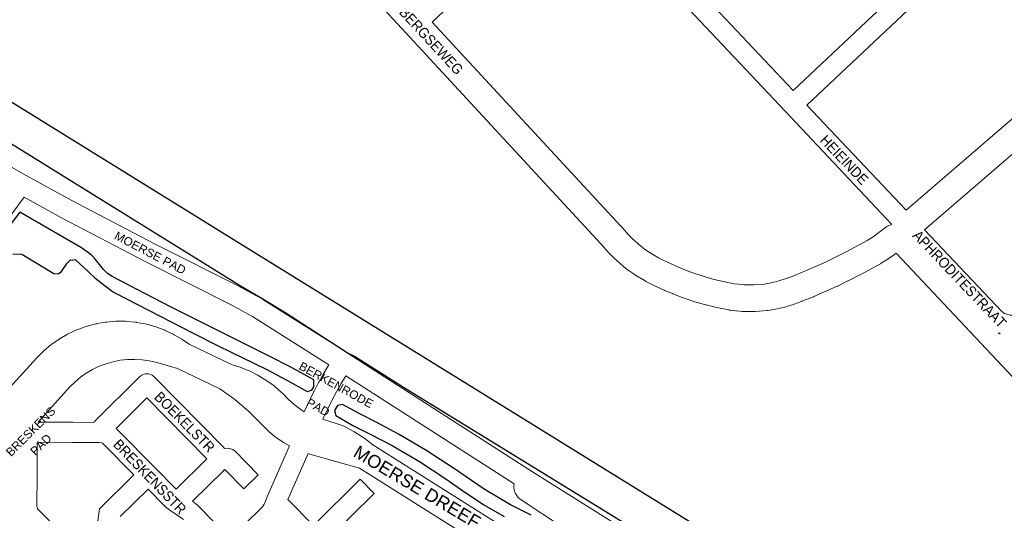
# Model space of a CAD drawing. Header units: metres. Extents: x 123817 to 142006, y 393105 to 406084.
# Tile 35 of 138: x 129300 to 130036, y 399603 to 399972. Entities that reach past the tile are written whole.
import ezdxf
from ezdxf.enums import TextEntityAlignment as Align

# ---------------------------------------------------------------- set-up
doc = ezdxf.new("R2010")
doc.units = ezdxf.units.M
doc.header["$MEASUREMENT"] = 0
doc.styles.add('Style-Arial', font='arial.ttf')

msp = doc.modelspace()

# ---------------------------------------------------------------- linework, layer by layer
at = {"color": 9, "linetype": 'Continuous', "lineweight": 0, "flags": 128}
for points in [[(129878.16, 399919.13), (129725.66, 400081.02), (129897.89, 400243.35), (130050.45, 400081.43), (129878.16, 399919.13)], [(129952.11, 399818.95), (129872.39, 399903.38), (129872.38, 399903.38), (129872.38, 399903.39), (129714.74, 400070.73), (129608.22, 399970.33)], [(129962.74, 399829.55), (129888.45, 399908.22), (130060.74, 400070.51), (130103.71, 400024.93), (130103.71, 400024.93), (130103.72, 400024.91), (130142.34, 399984.2)], [(130156.05, 399969.62), (130181.95, 399941.82), (130181.95, 399941.82), (130219.71, 399901.27), (130049.56, 399753.95), (130047.98, 399752.78), (130045.62, 399751.62), (130044.86, 399751.38), (130042.23, 399750.99), (130040.64, 399751.03), (130039.73, 399751.16), (130037.12, 399751.97), (130036.41, 399752.32), (130034.32, 399753.78), (129976.49, 399814.99)], [(130033.12, 399737.51), (130032.12, 399737.82), (130031.88, 399737.91)], [(129339.42, 399670.81), (129339.42, 399670.81), (129355.2, 399670.68), (129355.53, 399671.24), (129356.14, 399671.75), (129356, 399671.76), (129389.67, 399704.99), (129391.19, 399706.15), (129393.63, 399707.04), (129396.24, 399707.04), (129398.69, 399706.15), (129400.28, 399704.92), (129452.35, 399652.01), (129452.75, 399651.57), (129452.96, 399651.31), (129455.09, 399651.4), (129456.73, 399651.29), (129459.17, 399650.4), (129460.77, 399649.17), (129478.16, 399631.51), (129467.47, 399620.99), (129453.06, 399635.62), (129452.69, 399635.14), (129452.2, 399634.61), (129428.86, 399611.7), (129431.37, 399609.92), (129432.37, 399609.07), (129457.25, 399583.83)], [(129416.77, 399620.85), (129401.13, 399636.7), (129373.14, 399665.07), (129372.72, 399665.47), (129371.79, 399666.27), (129394.86, 399689.04), (129439.76, 399643.42), (129416.77, 399620.85)], [(129312.68, 399630.1), (129312.52, 399608.96), (129312.8, 399606.54), (129313.08, 399606.16), (129339.87, 399578.81), (129358.16, 399597.02), (129359.32, 399606.01), (129385.18, 399631.5), (129362.67, 399654.32), (129361.74, 399655.13), (129360.81, 399655.43), (129359.07, 399655.65), (129339.3, 399655.81)], [(129467.64, 399594.1), (129481.25, 399607.56), (129481.64, 399608.1), (129482.46, 399609.63), (129484.54, 399614.42), (129484.54, 399614.42), (129484.55, 399614.44), (129501.55, 399653.16)], [(129515.43, 399647.47), (129500.33, 399613.07), (129519.44, 399593.69), (129554.39, 399628.24), (129564.93, 399617.57), (129529.97, 399583.01)], [(129422.15, 399598.07), (129412.87, 399604.66), (129412.87, 399604.66), (129412.87, 399604.66), (129409.39, 399607.13), (129408.39, 399607.98), (129395.72, 399620.83), (129374.96, 399600.37)]]:
    msp.add_lwpolyline(points, dxfattribs=at)
at = {"color": 40, "linetype": 'Continuous', "lineweight": 0, "flags": 128}
for points in [[(129955.16, 399797.4), (129954.28, 399796.74), (129953.96, 399796.51), (129949.2, 399793.21), (129948.92, 399793.02), (129944.05, 399789.89), (129943.64, 399789.65), (129943.46, 399789.54), (129927.93, 399781.02), (129927.65, 399780.87), (129919.41, 399776.68), (129919.22, 399776.59), (129910.89, 399772.58), (129910.6, 399772.44), (129893.69, 399764.97), (129893.39, 399764.84), (129884.82, 399761.38), (129884.54, 399761.27), (129879.03, 399759.24), (129878.55, 399759.07), (129873.2, 399757.4), (129872.68, 399757.26), (129868.57, 399756.21), (129867.87, 399756.06), (129859.52, 399754.56), (129859.49, 399754.56), (129858.59, 399754.44), (129850.13, 399753.74), (129849.19, 399753.7), (129840.7, 399753.79), (129839.99, 399753.83), (129835.76, 399754.17), (129835.29, 399754.22), (129831.08, 399754.77), (129830.63, 399754.84), (129830.41, 399754.88), (129819.57, 399757.04), (129819.12, 399757.14), (129813.05, 399758.65), (129812.74, 399758.73), (129806.73, 399760.43), (129806.27, 399760.58), (129794.43, 399764.55), (129793.98, 399764.71), (129788.15, 399766.98), (129787.86, 399767.1), (129782.11, 399769.56), (129781.82, 399769.69), (129772.48, 399774.04), (129772.1, 399774.22), (129768.09, 399776.3), (129767.68, 399776.52), (129767.51, 399776.62), (129759.77, 399781.3), (129759.21, 399781.67), (129755.51, 399784.26), (129755.15, 399784.52), (129751.56, 399787.27), (129751.05, 399787.69), (129744.26, 399793.66), (129743.77, 399794.12), (129740.58, 399797.32), (129740.13, 399797.8), (129734.28, 399804.51), (129588.51, 399962.19), (129395.03, 400171.32)], [(130142.34, 399984.2), (129962.74, 399829.55)], [(129952.11, 399818.95), (129949.28, 399817.93), (129948.26, 399817.25), (129942.4, 399812.83), (129937.95, 399809.75), (129933.53, 399806.91), (129918.44, 399798.63), (129910.44, 399794.56), (129902.36, 399790.67), (129885.75, 399783.32), (129877.47, 399779.98), (129872.34, 399778.09), (129867.5, 399776.58), (129863.99, 399775.69), (129856.45, 399774.33), (129848.93, 399773.71), (129841.27, 399773.79), (129837.63, 399774.09), (129833.99, 399774.56), (129823.71, 399776.61), (129818.03, 399778.02), (129812.41, 399779.61), (129801.01, 399783.43), (129795.57, 399785.56), (129790.12, 399787.89), (129781.11, 399792.08), (129777.57, 399793.91), (129770.4, 399798.24), (129767.15, 399800.52), (129764, 399802.94), (129757.71, 399808.47), (129754.98, 399811.2), (129749.26, 399817.76), (129749.07, 399817.98), (129608.22, 399970.33)], [(129976.49, 399814.99), (130156.05, 399969.62)], [(129287.15, 399691.03), (129312.32, 399718.87), (129312.67, 399719.24), (129317.33, 399723.9), (129317.98, 399724.49), (129323.03, 399728.72), (129323.73, 399729.26), (129329.14, 399733.03), (129329.86, 399733.49), (129329.88, 399733.5), (129335.59, 399736.78), (129336.37, 399737.18), (129342.35, 399739.95), (129343.16, 399740.29), (129349.37, 399742.52), (129350.2, 399742.78), (129356.58, 399744.46), (129357.39, 399744.64), (129357.43, 399744.65), (129363.93, 399745.76), (129364.8, 399745.87), (129371.37, 399746.42), (129372.24, 399746.45), (129378.83, 399746.41), (129379.71, 399746.37), (129386.27, 399745.76), (129387.08, 399745.65), (129387.14, 399745.64), (129393.63, 399744.45), (129394.48, 399744.25), (129400.84, 399742.5), (129401.67, 399742.23), (129407.85, 399739.93), (129408.65, 399739.59), (129414.6, 399736.75), (129415.3, 399736.39), (129415.38, 399736.34), (129421.06, 399733), (129421.79, 399732.52), (129426.46, 399729.19), (129458.1, 399713.97), (129463.72, 399712.29), (129464.52, 399712.01), (129470.71, 399709.57), (129471.48, 399709.23), (129477.44, 399706.28), (129478, 399705.98), (129478.18, 399705.87), (129483.87, 399702.42), (129484.58, 399701.96), (129489.96, 399698.04), (129490.62, 399697.52), (129495.65, 399693.16), (129496.27, 399692.58), (129500.74, 399688), (129504.91, 399684.12), (129509.26, 399680.8), (129512.49, 399678.78)], [(129313.44, 399671.01), (129336.94, 399697.01), (129340.92, 399700.98), (129345.09, 399704.49), (129349.55, 399707.64), (129354.26, 399710.4), (129359.19, 399712.75), (129364.3, 399714.68), (129369.55, 399716.17), (129374.91, 399717.21), (129380.33, 399717.8), (129385.79, 399717.93), (129391.24, 399717.59), (129396.64, 399716.8), (129402.17, 399715.5), (129417.81, 399711.15), (129449.37, 399695.98), (129460.47, 399688.04), (129471.2, 399678.9), (129485.52, 399664.42), (129486.21, 399663.78), (129490.7, 399660.03), (129491.45, 399659.46), (129496.26, 399656.15), (129496.93, 399655.73), (129497.07, 399655.65), (129501.55, 399653.16)], [(129698.68, 399577.62), (129698.22, 399577.85), (129691.69, 399580.81), (129690.95, 399581.11), (129684.2, 399583.54), (129683.43, 399583.78), (129676.51, 399585.66), (129675.73, 399585.84), (129670.43, 399586.83), (129666.2, 399589.35), (129563.78, 399653.95), (129557.85, 399658.59), (129557.14, 399659.1), (129550.41, 399663.47), (129549.96, 399663.75), (129549.65, 399663.92), (129542.56, 399667.68), (129540.94, 399668.37), (129526.39, 399673.07)], [(129677.96, 399550.65), (129675.05, 399552.93), (129674.34, 399553.55), (129669.02, 399558.59), (129668.37, 399559.28), (129663.56, 399564.81), (129663.44, 399564.94), (129662.97, 399565.55), (129659.92, 399569.81), (129655.86, 399572.23), (129655.64, 399572.36), (129553.91, 399636.53), (129518.49, 399646.5), (129518.18, 399646.6), (129515.43, 399647.47)]]:
    msp.add_lwpolyline(points, dxfattribs=at)
at = {"flags": 128}
msp.add_lwpolyline([(130076.37, 399407.53), (130081.57, 399425.18), (130083.26, 399431.9), (130074.03, 399436.42), (130071.33, 399437.89), (130062.95, 399442.45), (129976.88, 399487.32), (129648.17, 399690.79), (129476.97, 399796.76), (129226.14, 399952.03), (129217.38, 399937.93), (129212.65, 399930.32), (129217.87, 399926.01), (129465.35, 399772.77), (129481.55, 399763.28), (129498.74, 399752.64), (129545.31, 399722.48), (129550.25, 399720.22), (129586.88, 399697.09), (129964.53, 399464.76), (130070.58, 399409.93)], close=True, dxfattribs=at)
at = {"color": 191, "linetype": 'Continuous', "lineweight": 0, "flags": 128}
for points in [[(129249.68, 399886.63), (129304.56, 399855.45), (129338.1, 399836.99), (129400.96, 399804.19), (129464.73, 399772.16), (129464.99, 399772.02), (129481.21, 399763.06), (129481.33, 399762.99), (129481.59, 399762.83), (129545.28, 399722.46), (129545.29, 399722.46), (129545.32, 399722.43), (129683.3, 399633.73), (129772.16, 399577.8), (129849.75, 399529.8), (129934.38, 399477.48), (129980.67, 399449.09), (130002.66, 399436.67), (130013.87, 399430.62), (130034.53, 399419.97), (130042.08, 399416.12)], [(129249.9, 399767.89), (129303.01, 399839.19), (129330.94, 399823.81), (129331.09, 399823.73), (129394.08, 399790.86), (129394.18, 399790.81), (129457.86, 399758.82), (129473.75, 399750.04), (129531.01, 399713.75), (129527.17, 399707.48), (129527.02, 399707.22), (129523.43, 399700.79), (129523.33, 399700.61), (129519.91, 399694.08), (129519.81, 399693.88), (129512.49, 399678.78)], [(130124.08, 399618.1), (130026.68, 399721.57), (129955.16, 399797.4)], [(130033.12, 399737.51), (130032.65, 399737.1), (130031.88, 399737.91)], [(129698.68, 399577.62), (129700.86, 399581.51), (129701.06, 399581.84), (129707.09, 399591.44), (129673.98, 399613.38), (129672.75, 399614.39), (129672.07, 399615.09), (129671.69, 399615.51), (129670.52, 399617.44), (129669.88, 399618.97), (129669.75, 399619.29), (129669.3, 399621.6), (129669.28, 399622.43), (129669.27, 399622.69), (129669.62, 399624.69), (129543.66, 399705.67), (129540.04, 399699.77), (129536.57, 399693.56), (129533.26, 399687.22), (129526.39, 399673.07)], [(129313.44, 399671.01), (129339.42, 399670.81), (129339.42, 399670.81)], [(129312.68, 399630.1), (129312.86, 399655.49), (129313, 399655.92), (129313.54, 399656.01), (129339.3, 399655.81)]]:
    msp.add_lwpolyline(points, dxfattribs=at)
at = {"flags": 128}
for points in [[(129294.65, 399796.79), (129301.32, 399796.74), (129325.34, 399782.21), (129328.5, 399781.87), (129331.07, 399783.75), (129335.14, 399789.97), (129337.81, 399792.46), (129339.05, 399792.27), (129341.27, 399792.75), (129351.18, 399783.54), (129355.87, 399778.93), (129366.77, 399770.44), (129369.06, 399768.83), (129371.48, 399767.44), (129429.4, 399737.66), (129448.15, 399728.17), (129483.98, 399710.62), (129499.43, 399702.43), (129514.69, 399693.87), (129518.25, 399694.91), (129519.8, 399697.49), (129519.62, 399702.53), (129502.44, 399712.09), (129486.92, 399720.07), (129412.56, 399757.3), (129368.85, 399779.9), (129365.41, 399782.15), (129362.5, 399785.06), (129355.36, 399793.86), (129353.46, 399795.9), (129351.29, 399797.65), (129345.9, 399801.4), (129299.81, 399828.17), (129265.44, 399783.53)], [(129682.21, 399601.25), (129666.78, 399609.01), (129647.16, 399620.67), (129624.11, 399636.51), (129604.15, 399649.57), (129583.59, 399661.65), (129566.26, 399670.99), (129553.51, 399677.33), (129541.07, 399684.27), (129537.34, 399683.46), (129535.08, 399679.63), (129536.27, 399675.86), (129548.89, 399668.54), (129561.93, 399662.03), (129578.32, 399653.35), (129598.69, 399641.39), (129618.43, 399628.41), (129630.23, 399620.2), (129646.95, 399609.17), (129662.14, 399600.22)]]:
    msp.add_lwpolyline(points, dxfattribs=at)

# ---------------------------------------------------------------- texts
at = {"color": 8, "style": 'Style-Arial', "width": 0.909091}
for s, rotation, p in [('DUIJNSBERGSEWEG', 312.7509, (129595.59, 399969.27)), ('HEIEINDE', 313.69527, (129916.44, 399867.28)), ('APHRODITESTRAAT', 313.49832, (130002.71, 399778.06)), ('BOEKELSTR', 314.68806, (129423.1, 399671.04)), ('BRESKENSSTR', 313.9101, (129397.07, 399630.13))]:
    msp.add_text(s, height=7.7, rotation=rotation, dxfattribs=at).set_placement(p, align=Align.MIDDLE_CENTER)
at = {"color": 8, "style": 'Style-Arial'}
for s, rotation, p in [('MOERSE PAD', 332.44383, (129397.37, 399797.6)), ('BERKENRODE', 331.18148, (129536.42, 399698.82)), ('PAD', 331.18148, (129522.9, 399682.09)), ('BRESKENS', 45.06343, (129307.9, 399663.96)), ('PAD', 45.06343, (129315.6, 399654.09))]:
    msp.add_text(s, height=6.3, rotation=rotation, dxfattribs=at).set_placement(p, align=Align.MIDDLE_CENTER)
at = {"style": 'Style-Arial'}
msp.add_text('MOERSE DREEF', height=9.6, rotation=329.20853, dxfattribs=at).set_placement((129596.98, 399622.46), align=Align.MIDDLE_CENTER)

doc.saveas('drawing.dxf')
